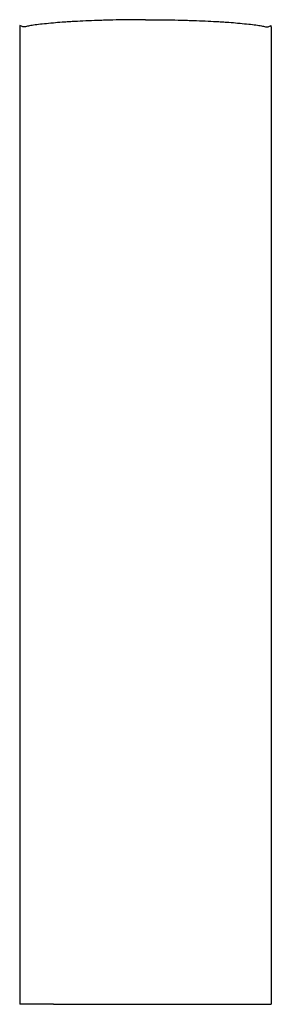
# Model space of a CAD drawing. Header units: millimetres. Extents: x 3944.124 to 3944.304, y 1922.233 to 1922.937.
import ezdxf

# ---------------------------------------------------------------- set-up
doc = ezdxf.new("R2010")
doc.units = ezdxf.units.MM
doc.layers.add('SANINDUSA', color=3, linetype='Continuous')

msp = doc.modelspace()

# ---------------------------------------------------------------- linework, layer by layer
at = {"layer": 'SANINDUSA'}
for p, q in [((3944.12405, 1922.93194), (3944.12405, 1922.23269)), ((3944.12671, 1922.93198), (3944.1264, 1922.93209)), ((3944.12673, 1922.93191), (3944.12664, 1922.93196)), ((3944.30136, 1922.93191), (3944.30145, 1922.93196)), ((3944.30138, 1922.93198), (3944.30169, 1922.93209)), ((3944.30405, 1922.93194), (3944.30405, 1922.23269)), ((3944.12673, 1922.23269), (3944.12405, 1922.23269)), ((3944.14815, 1922.23269), (3944.12673, 1922.23269)), ((3944.14815, 1922.23269), (3944.27994, 1922.23269)), ((3944.27994, 1922.23269), (3944.30136, 1922.23269)), ((3944.30136, 1922.23269), (3944.30405, 1922.23269))]:
    msp.add_line(p, q, dxfattribs=at)
for points, knots in [([(3944.21405, 1922.93714), (3944.21086, 1922.93714), (3944.2077, 1922.93712), (3944.20146, 1922.93707), (3944.19838, 1922.93702), (3944.19227, 1922.93691), (3944.18925, 1922.93685), (3944.18552, 1922.93675), (3944.18478, 1922.93673), (3944.18329, 1922.93668), (3944.18255, 1922.93666), (3944.18035, 1922.93659), (3944.1789, 1922.93654), (3944.17464, 1922.93638), (3944.17189, 1922.93627), (3944.16658, 1922.93602), (3944.16401, 1922.93588), (3944.16093, 1922.9357), (3944.16031, 1922.93566), (3944.1591, 1922.93559), (3944.1585, 1922.93555), (3944.15673, 1922.93543), (3944.15558, 1922.93535), (3944.15223, 1922.93511), (3944.15012, 1922.93493), (3944.14815, 1922.93475)], [0, 0, 0, 0, 0.125, 0.125, 0.25, 0.25, 0.375, 0.375, 0.40625, 0.40625, 0.4375, 0.4375, 0.5, 0.5, 0.625, 0.625, 0.75, 0.75, 0.78125, 0.78125, 0.8125, 0.8125, 0.875, 0.875, 1, 1, 1, 1]), ([(3944.21405, 1922.93714), (3944.21723, 1922.93714), (3944.22039, 1922.93712), (3944.22663, 1922.93707), (3944.22971, 1922.93702), (3944.23582, 1922.93691), (3944.23884, 1922.93685), (3944.24257, 1922.93675), (3944.24332, 1922.93673), (3944.2448, 1922.93668), (3944.24554, 1922.93666), (3944.24774, 1922.93659), (3944.24919, 1922.93654), (3944.25345, 1922.93638), (3944.2562, 1922.93627), (3944.26151, 1922.93602), (3944.26408, 1922.93588), (3944.26717, 1922.9357), (3944.26778, 1922.93566), (3944.26899, 1922.93559), (3944.26959, 1922.93555), (3944.27136, 1922.93543), (3944.27251, 1922.93535), (3944.27587, 1922.93511), (3944.27797, 1922.93493), (3944.27994, 1922.93475)], [0, 0, 0, 0, 0.125, 0.125, 0.25, 0.25, 0.375, 0.375, 0.40625, 0.40625, 0.4375, 0.4375, 0.5, 0.5, 0.625, 0.625, 0.75, 0.75, 0.78125, 0.78125, 0.8125, 0.8125, 0.875, 0.875, 1, 1, 1, 1]), ([(3944.1241, 1922.933), (3944.12409, 1922.933), (3944.12408, 1922.93297), (3944.12407, 1922.93286), (3944.12407, 1922.93278), (3944.12406, 1922.93258), (3944.12405, 1922.93246), (3944.12405, 1922.93221), (3944.12405, 1922.93208), (3944.12405, 1922.93194)], [0, 0, 0, 0, 0.25, 0.25, 0.5, 0.5, 0.75, 0.75, 1, 1, 1, 1]), ([(3944.14815, 1922.93475), (3944.1458, 1922.93453), (3944.14365, 1922.93433), (3944.1397, 1922.93392), (3944.13791, 1922.93372), (3944.1355, 1922.93342), (3944.13474, 1922.93332), (3944.13332, 1922.93312), (3944.13265, 1922.93302), (3944.13081, 1922.93271), (3944.12979, 1922.9325), (3944.12897, 1922.9323)], [0, 0, 0, 0, 0.25, 0.25, 0.5, 0.5, 0.625, 0.625, 0.75, 0.75, 1, 1, 1, 1]), ([(3944.27994, 1922.93475), (3944.28229, 1922.93453), (3944.28444, 1922.93433), (3944.28839, 1922.93392), (3944.29018, 1922.93372), (3944.29259, 1922.93342), (3944.29335, 1922.93332), (3944.29477, 1922.93312), (3944.29544, 1922.93302), (3944.29728, 1922.93271), (3944.2983, 1922.9325), (3944.29912, 1922.9323)], [0, 0, 0, 0, 0.25, 0.25, 0.5, 0.5, 0.625, 0.625, 0.75, 0.75, 1, 1, 1, 1]), ([(3944.30405, 1922.93194), (3944.30405, 1922.93208), (3944.30404, 1922.93221), (3944.30404, 1922.93246), (3944.30404, 1922.93258), (3944.30403, 1922.93278), (3944.30402, 1922.93286), (3944.30401, 1922.93297), (3944.304, 1922.933), (3944.30399, 1922.933)], [0, 0, 0, 0, 0.25, 0.25, 0.5, 0.5, 0.75, 0.75, 1, 1, 1, 1])]:
    msp.add_open_spline(points, degree=3, knots=knots, dxfattribs=at)
for points in [[(3944.1264, 1922.93209), (3944.12564, 1922.93239), (3944.12487, 1922.93269), (3944.1241, 1922.933)], [(3944.12897, 1922.9323), (3944.12777, 1922.93199), (3944.12703, 1922.93187), (3944.12673, 1922.93191)], [(3944.29912, 1922.9323), (3944.30032, 1922.93199), (3944.30107, 1922.93187), (3944.30136, 1922.93191)], [(3944.30169, 1922.93209), (3944.30246, 1922.93239), (3944.30322, 1922.93269), (3944.30399, 1922.933)]]:
    msp.add_open_spline(points, degree=3, dxfattribs=at)

doc.saveas('drawing.dxf')
